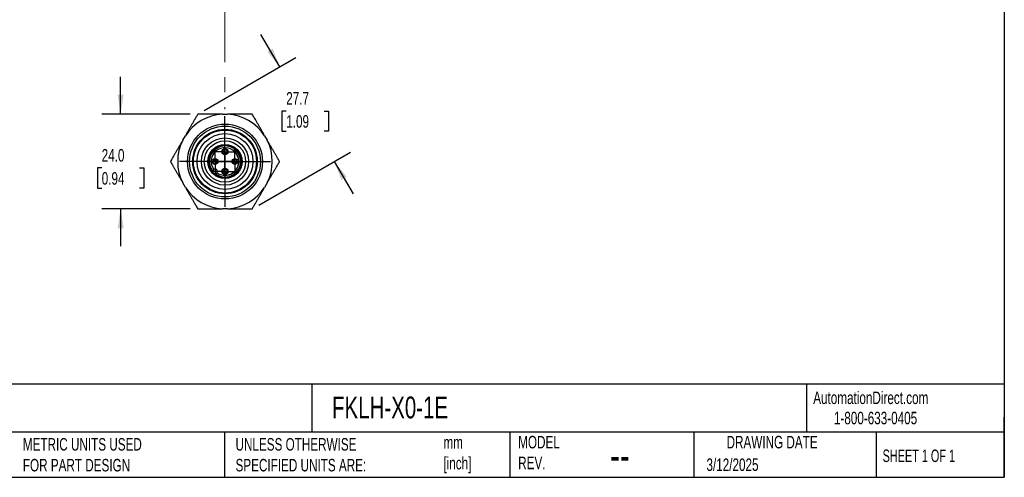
# Model space of a CAD drawing. Header units: millimetres. Extents: x 10 to 410, y 10 to 314.
# Tile 2 of 4: x 159 to 410, y 10 to 126. Entities that reach past the tile are written whole.
import ezdxf

# ---------------------------------------------------------------- set-up
doc = ezdxf.new("R2010")
doc.units = ezdxf.units.MM
doc.header["$LTSCALE"] = 1.5
doc.linetypes.add('CENTERX2', pattern=[20.32, 12.7, -2.54, 2.54, -2.54])
doc.layers.add('CENTER', color=40, linetype='CENTERX2')
doc.layers.add('DIMENSIONS', color=140, linetype='Continuous', lineweight=25)
doc.layers.add('TEXT', color=140, linetype='Continuous', lineweight=25)
doc.styles.add('SLDTEXTSTYLE0', font='TXT', dxfattribs={"width": 0.7})
doc.styles.add('SLDTEXTSTYLE1', font='TXT', dxfattribs={"width": 0.65})
doc.dimstyles.new('SLDDIMSTYLE0', dxfattribs={"dimtxt": 3.237012, "dimasz": 4.953, "dimexe": 0, "dimexo": 0.0625, "dimgap": 0.809253, "dimtad": 0, "dimtih": 1, "dimtoh": 1, "dimdec": 1, "dimrnd": 1e-09, "dimzin": 4, "dimdsep": 46, "dimtxsty": 'SLDTEXTSTYLE0', "dimsah": 1, "dimcen": 0.09, "dimadec": 0, "dimazin": 1, "dimtfac": 1, "dimtdec": 1, "dimtmove": 0, "dimatfit": 0, "dimfxl": 0, "dimfrac": 2, "dimtolj": 1, "dimtzin": 12, "dimarcsym": 0})
doc.dimstyles.new('SLDDIMSTYLE2', dxfattribs={"dimtxt": 3.237012, "dimasz": 4.953, "dimexe": 0, "dimexo": 0.0625, "dimgap": 0.809253, "dimtad": 0, "dimtih": 1, "dimtoh": 1, "dimdec": 1, "dimrnd": 1e-09, "dimzin": 12, "dimdsep": 46, "dimtxsty": 'SLDTEXTSTYLE0', "dimsah": 1, "dimcen": 0.09, "dimadec": 0, "dimazin": 3, "dimtfac": 1, "dimtdec": 1, "dimtmove": 0, "dimatfit": 0, "dimfxl": 0, "dimfrac": 2, "dimtolj": 1, "dimtzin": 12, "dimarcsym": 0})

# ---------------------------------------------------------------- blocks, each defined once
blk = doc.blocks.new('_D_8')
at = {"layer": 'DIMENSIONS'}
for p, q in [((185.11, 101.73), (185.11, 111.25)), ((202.79, 101.73), (180.35, 101.73)), ((180.3, 88.09), (179.22, 88.09)), ((179.22, 88.09), (179.22, 82.94)), ((189.92, 88.09), (191.01, 88.09)), ((191.01, 88.09), (191.01, 82.94)), ((179.22, 82.94), (180.3, 82.94)), ((191.01, 82.94), (189.92, 82.94)), ((202.79, 77.73), (180.35, 77.73)), ((185.11, 77.73), (185.11, 68.2))]:
    blk.add_line(p, q, dxfattribs=at)
for points in [[(185.11, 101.73), (185.87, 106.68), (184.35, 106.68)], [(185.11, 77.73), (184.35, 72.78), (185.87, 72.78)]]:
    blk.add_solid(points, dxfattribs=at)
at = {"layer": 'DIMENSIONS', "char_height": 3.175, "attachment_point": 1, "style": 'SLDTEXTSTYLE0'}
for s, insert in [('24.0', (180.3, 92.9)), ('0.94', (180.3, 87.03))]:
    blk.add_mtext(s, dxfattribs=dict(at, insert=insert))
blk = doc.blocks.new('_D_9')
at = {"layer": 'DIMENSIONS'}
for p, q in [((225.53, 113.76), (220.76, 122.01)), ((206.34, 102.68), (229.65, 116.14)), ((227.18, 102.55), (226.1, 102.55)), ((226.1, 102.55), (226.1, 97.41)), ((236.8, 102.55), (237.89, 102.55)), ((237.89, 102.55), (237.89, 97.41)), ((226.1, 97.41), (227.18, 97.41)), ((237.89, 97.41), (236.8, 97.41)), ((220.2, 78.68), (243.51, 92.14)), ((239.38, 89.76), (244.14, 81.51))]:
    blk.add_line(p, q, dxfattribs=at)
for points in [[(225.53, 113.76), (223.71, 118.43), (222.39, 117.66)], [(239.38, 89.76), (241.2, 85.09), (242.52, 85.85)]]:
    blk.add_solid(points, dxfattribs=at)
at = {"layer": 'DIMENSIONS', "char_height": 3.175, "attachment_point": 1, "style": 'SLDTEXTSTYLE0'}
for s, insert in [('27.7', (227.18, 107.37)), ('1.09', (227.18, 101.5))]:
    blk.add_mtext(s, dxfattribs=dict(at, insert=insert))
blk = doc.blocks.new('SW_CENTERMARKSYMBOL_0')
at = {"layer": 'CENTER', "color": 0}
for p, q in [((0, 5.08), (0, 11.54)), ((0, 0), (0, 2.54)), ((-5.08, 0), (-11.54, 0)), ((0, 0), (-2.54, 0)), ((0, 0), (0, -2.54)), ((0, 0), (2.54, 0)), ((5.08, 0), (11.54, 0)), ((0, -5.08), (0, -11.54))]:
    blk.add_line(p, q, dxfattribs=at)
blk = doc.blocks.new('SW_CENTERMARKSYMBOL_1')
at = {"layer": 'CENTER', "color": 0}
for p, q in [((0, 2.54), (0, 3.04)), ((0, 0), (0, 2.54)), ((-2.54, 0), (-3.04, 0)), ((0, 0), (-2.54, 0)), ((0, 0), (0, -2.54)), ((0, 0), (2.54, 0)), ((2.54, 0), (3.04, 0)), ((0, -2.54), (0, -3.04))]:
    blk.add_line(p, q, dxfattribs=at)
blk = doc.blocks.new('SW_CENTERMARKSYMBOL_2')
at = {"layer": 'CENTER', "color": 0}
for p, q in [((0, 2.54), (0, 3.04)), ((0, 0), (0, 2.54)), ((-2.54, 0), (-3.04, 0)), ((0, 0), (-2.54, 0)), ((0, 0), (0, -2.54)), ((0, 0), (2.54, 0)), ((2.54, 0), (3.04, 0)), ((0, -2.54), (0, -3.04))]:
    blk.add_line(p, q, dxfattribs=at)
blk = doc.blocks.new('SW_CENTERMARKSYMBOL_3')
at = {"layer": 'CENTER', "color": 0}
for p, q in [((0, 2.54), (0, 3.04)), ((0, 0), (0, 2.54)), ((-2.54, 0), (-3.04, 0)), ((0, 0), (-2.54, 0)), ((0, 0), (0, -2.54)), ((0, 0), (2.54, 0)), ((2.54, 0), (3.04, 0)), ((0, -2.54), (0, -3.04))]:
    blk.add_line(p, q, dxfattribs=at)
blk = doc.blocks.new('SW_CENTERMARKSYMBOL_4')
at = {"layer": 'CENTER', "color": 0}
for p, q in [((0, 2.54), (0, 3.04)), ((0, 0), (0, 2.54)), ((-2.54, 0), (-3.04, 0)), ((0, 0), (-2.54, 0)), ((0, 0), (0, -2.54)), ((0, 0), (2.54, 0)), ((2.54, 0), (3.04, 0)), ((0, -2.54), (0, -3.04))]:
    blk.add_line(p, q, dxfattribs=at)

msp = doc.modelspace()

# ---------------------------------------------------------------- linework, layer by layer
for p, q in [((210.97, 101.73), (212.27, 101.73)), ((200.9, 95.16), (201.56, 96.29)), ((221.69, 96.29), (222.34, 95.16)), ((208.29, 87.25), (208.69, 87.64)), ((209.54, 86.79), (209.14, 86.4)), ((201.56, 83.16), (200.9, 84.29)), ((222.34, 84.29), (221.69, 83.16)), ((212.27, 77.73), (210.97, 77.73))]:
    msp.add_line(p, q)
for centre, radius in [((211.62, 89.73), 9.51), ((211.62, 89.73), 9), ((211.62, 89.73), 8.2), ((211.62, 89.73), 8), ((211.62, 89.73), 7.1), ((211.62, 89.73), 6), ((211.62, 89.73), 5.25), ((211.62, 89.73), 4.35), ((211.62, 89.73), 4.15), ((211.62, 92.23), 0.75), ((211.62, 92.23), 0.5), ((209.12, 89.73), 0.75), ((209.12, 89.73), 0.5), ((214.12, 89.73), 0.75), ((214.12, 89.73), 0.5), ((211.62, 87.23), 0.75), ((211.62, 87.23), 0.5)]:
    msp.add_circle(centre, radius)
for centre, radius, start, end in [((211.62, 89.73), 12.02, 93.1112, 146.8888), ((211.62, 89.73), 12.02, 33.1112, 86.8888), ((211.62, 89.73), 12.02, 153.1112, 206.8888), ((211.62, 89.73), 12.02, 333.1112, 26.8888), ((211.62, 89.73), 3.95, 233.737, 216.263), ((211.62, 89.73), 3.52, 234.7213, 215.2787), ((211.62, 89.73), 3.5, 234.7305, 215.2695), ((209.11, 87.22), 0.6, 315, 135), ((211.62, 89.73), 12.02, 213.1112, 266.8888), ((211.62, 89.73), 12.02, 273.1112, 326.8888)]:
    msp.add_arc(centre, radius, start, end)
for points, knots in [([(204.69, 101.73), (204.65, 101.66), (204.57, 101.52), (204.45, 101.3), (204.32, 101.08), (204.19, 100.85), (204.06, 100.62), (203.84, 100.25), (203.53, 99.72), (203.14, 99.04), (202.74, 98.35), (202.22, 97.44), (201.82, 96.75), (201.56, 96.29)], [0, 0, 0, 0, 0.040694, 0.081787, 0.123293, 0.165226, 0.207601, 0.25043, 0.374145, 0.499594, 0.624444, 0.749655, 1, 1, 1, 1]), ([(210.97, 101.73), (210.44, 101.73), (209.65, 101.73), (208.6, 101.73), (207.81, 101.73), (207.02, 101.73), (206.32, 101.73), (205.71, 101.73), (205.2, 101.73), (204.86, 101.73), (204.69, 101.73)], [0, 0, 0, 0, 0.249911, 0.374819, 0.499388, 0.624811, 0.748523, 0.834087, 0.917875, 1, 1, 1, 1]), ([(218.55, 101.73), (218.47, 101.73), (218.3, 101.73), (218.05, 101.73), (217.8, 101.73), (217.54, 101.73), (217.28, 101.73), (216.84, 101.73), (216.23, 101.73), (215.44, 101.73), (214.65, 101.73), (213.59, 101.73), (212.8, 101.73), (212.27, 101.73)], [0, 0, 0, 0, 0.040542, 0.08148, 0.122829, 0.164602, 0.206813, 0.249476, 0.373818, 0.499914, 0.624736, 0.749916, 1, 1, 1, 1]), ([(221.69, 96.29), (221.43, 96.75), (221.03, 97.43), (220.5, 98.35), (220.11, 99.03), (219.72, 99.71), (219.37, 100.32), (219.06, 100.85), (218.8, 101.29), (218.63, 101.59), (218.55, 101.73)], [0, 0, 0, 0, 0.249858, 0.374748, 0.499299, 0.624724, 0.748439, 0.834032, 0.917848, 1, 1, 1, 1]), ([(200.9, 95.16), (200.64, 94.71), (200.25, 94.02), (199.72, 93.11), (199.32, 92.43), (198.93, 91.75), (198.58, 91.14), (198.28, 90.61), (198.02, 90.16), (197.85, 89.87), (197.77, 89.73)], [0, 0, 0, 0, 0.249858, 0.374748, 0.4992988, 0.6247243, 0.7484395, 0.8340325, 0.9178484, 1, 1, 1, 1]), ([(225.48, 89.73), (225.44, 89.8), (225.36, 89.94), (225.23, 90.16), (225.1, 90.38), (224.97, 90.61), (224.84, 90.84), (224.62, 91.21), (224.32, 91.74), (223.92, 92.42), (223.53, 93.11), (223, 94.02), (222.6, 94.71), (222.34, 95.16)], [0, 0, 0, 0, 0.040694, 0.081787, 0.123293, 0.165226, 0.207601, 0.25043, 0.374145, 0.499594, 0.624444, 0.749655, 1, 1, 1, 1]), ([(197.77, 89.73), (197.81, 89.66), (197.89, 89.52), (198.02, 89.3), (198.14, 89.08), (198.27, 88.85), (198.4, 88.62), (198.62, 88.25), (198.93, 87.72), (199.32, 87.04), (199.72, 86.35), (200.24, 85.44), (200.64, 84.75), (200.9, 84.29)], [0, 0, 0, 0, 0.040694, 0.081787, 0.123293, 0.165226, 0.207601, 0.25043, 0.374145, 0.499594, 0.624444, 0.749655, 1, 1, 1, 1]), ([(222.34, 84.29), (222.6, 84.75), (223, 85.43), (223.53, 86.35), (223.92, 87.03), (224.31, 87.71), (224.66, 88.32), (224.97, 88.85), (225.23, 89.29), (225.4, 89.59), (225.48, 89.73)], [0, 0, 0, 0, 0.249858, 0.374748, 0.499299, 0.624724, 0.748439, 0.834032, 0.917848, 1, 1, 1, 1]), ([(201.56, 83.16), (201.82, 82.71), (202.21, 82.02), (202.74, 81.11), (203.14, 80.43), (203.53, 79.75), (203.88, 79.14), (204.18, 78.61), (204.44, 78.16), (204.61, 77.87), (204.69, 77.73)], [0, 0, 0, 0, 0.249858, 0.374748, 0.499299, 0.624724, 0.748439, 0.834032, 0.917848, 1, 1, 1, 1]), ([(218.55, 77.73), (218.59, 77.8), (218.67, 77.94), (218.8, 78.16), (218.93, 78.38), (219.06, 78.61), (219.19, 78.84), (219.41, 79.21), (219.71, 79.74), (220.11, 80.42), (220.5, 81.11), (221.03, 82.02), (221.42, 82.71), (221.69, 83.16)], [0, 0, 0, 0, 0.040694, 0.081787, 0.123293, 0.165226, 0.207601, 0.25043, 0.374145, 0.499594, 0.624444, 0.749655, 1, 1, 1, 1]), ([(204.69, 77.73), (204.78, 77.73), (204.94, 77.73), (205.19, 77.73), (205.45, 77.73), (205.7, 77.73), (205.97, 77.73), (206.4, 77.73), (207.02, 77.73), (207.81, 77.73), (208.6, 77.73), (209.65, 77.73), (210.44, 77.73), (210.97, 77.73)], [0, 0, 0, 0, 0.0405417, 0.0814798, 0.1228286, 0.1646018, 0.206813, 0.249476, 0.3738178, 0.4999145, 0.6247358, 0.7499156, 1, 1, 1, 1]), ([(212.27, 77.73), (212.8, 77.73), (213.59, 77.73), (214.64, 77.73), (215.43, 77.73), (216.22, 77.73), (216.92, 77.73), (217.53, 77.73), (218.05, 77.73), (218.38, 77.73), (218.55, 77.73)], [0, 0, 0, 0, 0.249911, 0.374819, 0.499388, 0.624811, 0.748523, 0.834087, 0.917875, 1, 1, 1, 1])]:
    msp.add_open_spline(points, degree=3, knots=knots)
at = {"layer": 'CENTER', "linetype": 'CENTERX2', "lineweight": 18}
msp.add_line((211.62, 255.9), (211.62, 103.05), dxfattribs=at)
at = {"layer": 'TEXT'}
for p, q in [((409.57, 314.32), (409.57, 9.52)), ((409.57, 33.19), (9.52, 33.19)), ((233.64, 33.19), (233.64, 20.95)), ((359.36, 33.19), (359.36, 20.95)), ((409.57, 9.52), (409.57, 24.77)), ((409.57, 20.95), (9.52, 20.95)), ((211.5, 20.95), (211.5, 9.52)), ((283.95, 20.95), (283.95, 9.52)), ((330.7, 20.95), (330.7, 9.52)), ((377.02, 20.95), (377.02, 9.52)), ((9.52, 9.52), (409.57, 9.52))]:
    msp.add_line(p, q, dxfattribs=at)

# ---------------------------------------------------------------- block references
at = {"layer": 'CENTER'}
for name, p in [('SW_CENTERMARKSYMBOL_0', (211.62, 89.73)), ('SW_CENTERMARKSYMBOL_1', (211.62, 92.23)), ('SW_CENTERMARKSYMBOL_4', (209.12, 89.73)), ('SW_CENTERMARKSYMBOL_3', (214.12, 89.73)), ('SW_CENTERMARKSYMBOL_2', (211.62, 87.23))]:
    msp.add_blockref(name, p, dxfattribs=at)

# ---------------------------------------------------------------- texts
at = {"color": 179, "linetype": 'Continuous', "lineweight": 18, "char_height": 3.175, "attachment_point": 1, "style": 'SLDTEXTSTYLE0'}
for s, insert in [('AutomationDirect.com', (361.04, 31.31)), ('1-800-633-0405', (366.29, 26.16))]:
    msp.add_mtext(s, dxfattribs=dict(at, insert=insert))
at = {"layer": 'TEXT'}
for s, insert, char_height, attachment_point, style in [('FKLH-X0-1E', (238.81, 30.04), 5.556, 1, 'SLDTEXTSTYLE0'), ('MODEL ^JREV.', (286.1, 20.05), 3.175, 1, 'SLDTEXTSTYLE0'), ('DRAWING DATE', (350.59, 20.05), 3.175, 2, 'SLDTEXTSTYLE0'), ('METRIC UNITS USED ^JFOR PART DESIGN', (160.28, 19.49), 3.175, 1, 'SLDTEXTSTYLE0'), ('UNLESS OTHERWISE ^JSPECIFIED UNITS ARE:', (214.3, 19.49), 3.175, 1, 'SLDTEXTSTYLE0'), ('mm^J[inch]', (267.1, 19.99), 3.175, 1, 'SLDTEXTSTYLE0'), ('SHEET 1 OF 1', (378.66, 16.58), 3.175, 1, 'SLDTEXTSTYLE1'), ('--', (309.45, 19.1), 7.937, 1, 'SLDTEXTSTYLE0'), ('3/12/2025', (333.92, 14.31), 3.175, 1, 'SLDTEXTSTYLE0')]:
    msp.add_mtext(s, dxfattribs=dict(at, insert=insert, char_height=char_height, attachment_point=attachment_point, style=style))

# ---------------------------------------------------------------- dimensions: what is measured, and where the dimension line sits
at = {"layer": 'DIMENSIONS'}
for base, p2, angle, dimstyle, picture, middle in [((239.38, 89.76), (218.55, 77.73), 300, 'SLDDIMSTYLE2', '_D_9', (231.99, 102.55)), ((185.11, 77.73), (204.69, 77.73), 90, 'SLDDIMSTYLE0', '_D_8', (185.11, 88.09))]:
    dim = msp.add_linear_dim(base=base, p1=(204.69, 101.73), p2=p2, angle=angle, dimstyle=dimstyle, dxfattribs=at)
    dim.commit()
    dim.dimension.update_dxf_attribs({"geometry": picture, "text_midpoint": middle, "dimtype": 160})

doc.saveas('drawing.dxf')
